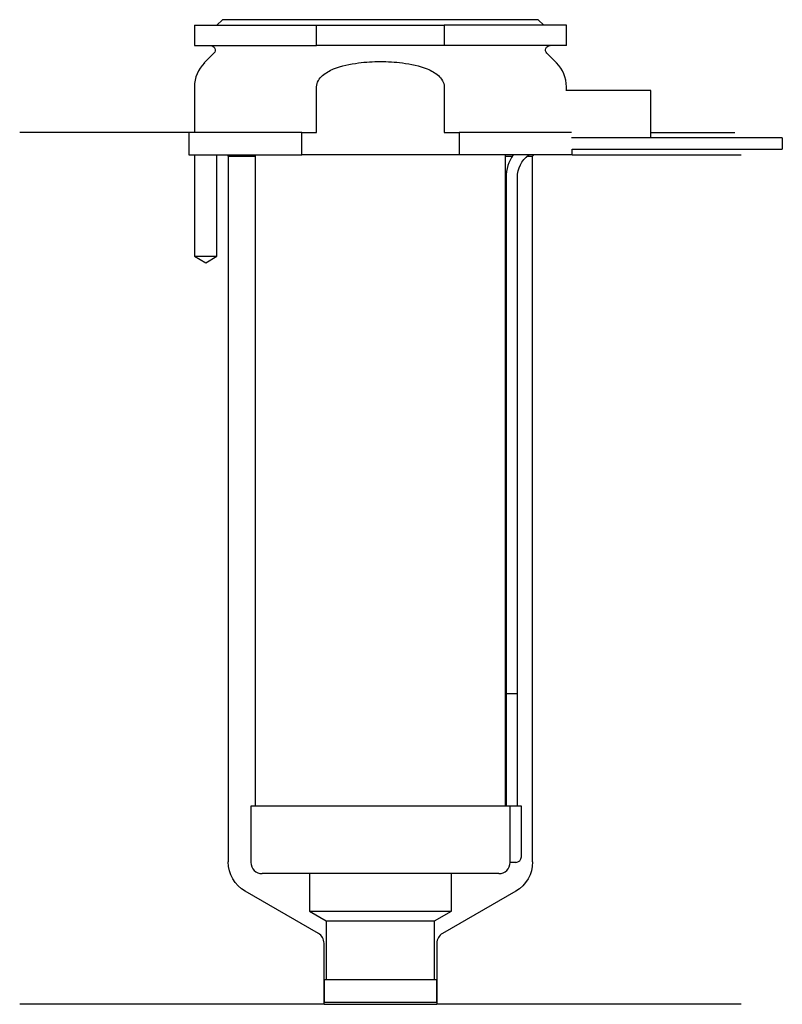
# Model space of a CAD drawing. Header units: inches. Extents: x 25.5 to 93.2, y 196.9 to 284.3.
import ezdxf

# ---------------------------------------------------------------- set-up
doc = ezdxf.new("R2010")
doc.units = ezdxf.units.IN
for name, color, linetype in [('201', 7, 'Continuous'), ('30', 7, 'Continuous'), ('32', 7, 'Continuous')]:
    doc.layers.add(name, color=color, linetype=linetype)

msp = doc.modelspace()

# ---------------------------------------------------------------- linework, layer by layer
at = {"layer": '201', "color": 113}
for p, q in [((40.526, 274.313), (25.526, 274.313)), ((40.526, 274.313), (40.526, 272.313)), ((81.525, 274.313), (88.958, 274.313)), ((41.026, 272.313), (41.026, 263.313)), ((43.026, 263.313), (43.026, 272.313)), ((43.926, 272.313), (44.026, 272.213)), ((44.026, 272.213), (44.026, 209.551)), ((44.026, 272.213), (46.426, 272.213)), ((68.625, 272.213), (69.236, 272.213)), ((70.551, 272.213), (71.026, 272.213)), ((71.026, 272.213), (71.126, 272.313)), ((71.026, 209.551), (71.026, 272.213)), ((74.526, 272.313), (89.526, 272.313)), ((41.026, 263.313), (42.026, 262.736)), ((42.026, 262.736), (43.026, 263.313)), ((52.021, 203.203), (45.526, 206.953)), ((69.526, 206.953), (63.031, 203.203)), ((52.521, 196.914), (52.521, 202.337)), ((62.531, 202.337), (62.531, 196.914)), ((52.521, 196.914), (25.526, 196.914)), ((52.521, 196.914), (62.531, 196.914)), ((89.526, 196.914), (62.531, 196.914))]:
    msp.add_line(p, q, dxfattribs=at)
at = {"layer": '201', "color": 113, "extrusion": (0, 0, -1)}
for centre, start, end in [((-47.026, 209.551), -60, 0), ((-68.026, 209.551), 180, 240)]:
    msp.add_arc(centre, 3, start, end, dxfattribs=at)
at = {"layer": '201', "color": 113}
for centre, start, end in [((51.521, 202.337), 0, 60), ((63.531, 202.337), 120, 180)]:
    msp.add_arc(centre, 1, start, end, dxfattribs=at)
at = {"layer": '30', "color": 113}
for p, q in [((43.526, 284.313), (43.026, 283.813)), ((71.526, 284.313), (43.526, 284.313)), ((72.026, 283.813), (71.526, 284.313)), ((41.026, 283.813), (51.869, 283.813)), ((41.026, 283.813), (41.026, 282.013)), ((51.869, 282.013), (51.869, 283.813)), ((51.869, 283.813), (63.182, 283.813)), ((74.026, 283.813), (63.182, 283.813)), ((63.182, 283.813), (63.182, 282.013)), ((74.026, 282.013), (74.026, 283.813)), ((41.026, 282.013), (51.869, 282.013)), ((63.182, 282.013), (51.869, 282.013)), ((74.026, 282.013), (63.182, 282.013)), ((42.758, 281.33), (41.904, 280.476)), ((73.147, 280.476), (72.293, 281.33)), ((41.026, 278.355), (41.026, 274.313)), ((51.869, 274.313), (51.869, 278.355)), ((63.182, 278.355), (63.182, 274.313)), ((74.026, 278.013), (74.026, 278.355)), ((41.026, 275.313), (41.026, 274.313)), ((50.543, 274.313), (40.526, 274.313)), ((40.526, 274.313), (40.526, 272.313)), ((50.543, 274.313), (51.869, 274.313)), ((50.543, 272.313), (50.543, 274.313)), ((63.182, 274.313), (64.508, 274.313)), ((74.479, 274.313), (64.508, 274.313)), ((64.508, 274.313), (64.508, 272.313)), ((93.176, 273.813), (81.526, 273.813)), ((93.176, 273.813), (93.176, 272.813)), ((74.526, 272.313), (74.526, 272.813)), ((74.526, 272.813), (93.176, 272.813)), ((40.526, 272.313), (50.543, 272.313)), ((41.026, 272.313), (41.026, 263.313)), ((43.026, 263.313), (43.026, 272.313)), ((46.426, 272.313), (46.426, 214.513)), ((64.508, 272.313), (50.543, 272.313)), ((74.526, 272.313), (64.508, 272.313)), ((68.625, 214.513), (68.625, 272.313)), ((68.676, 270.313), (68.676, 224.513)), ((69.676, 224.513), (69.676, 270.313)), ((41.026, 263.313), (43.026, 263.313)), ((68.676, 224.513), (69.676, 224.513)), ((68.676, 224.513), (68.676, 214.513)), ((68.676, 224.513), (69.676, 224.513)), ((69.676, 214.513), (69.676, 224.513)), ((46.026, 214.513), (46.026, 209.513)), ((68.995, 214.513), (46.026, 214.513)), ((68.995, 214.513), (68.995, 210.013)), ((70.026, 214.513), (68.995, 214.513)), ((70.026, 210.013), (70.026, 214.513)), ((69.526, 209.513), (69.021, 209.513)), ((68.026, 208.513), (47.026, 208.513)), ((51.226, 208.513), (51.226, 205.176)), ((63.826, 205.176), (63.826, 208.513)), ((51.226, 205.176), (63.826, 205.176)), ((51.226, 205.176), (52.721, 204.313)), ((62.331, 204.313), (63.826, 205.176)), ((52.721, 204.313), (52.721, 199.113)), ((52.721, 204.313), (62.331, 204.313)), ((62.331, 199.113), (62.331, 204.313)), ((52.521, 199.113), (52.521, 197.113)), ((52.521, 199.113), (62.531, 199.113)), ((62.531, 197.113), (62.531, 199.113)), ((52.521, 197.113), (62.531, 197.113))]:
    msp.add_line(p, q, dxfattribs=at)
at = {"layer": '30', "color": 113, "extrusion": (0, 0, -1)}
for centre, radius, start, end in [((-42.476, 281.613), 0.4, 90, 225), ((-72.576, 281.613), 0.4, -45, 90), ((-72.176, 270.313), 2.5, 0, 53.12953)]:
    msp.add_arc(centre, radius, start, end, dxfattribs=at)
at = {"layer": '30', "color": 113}
for centre, radius, start, end in [((44.026, 278.355), 3, 135, 180), ((71.026, 278.355), 3, 0, 45), ((72.176, 270.313), 3.5, 145.14891, 180), ((69.526, 210.013), 0.5, -90, 0), ((47.026, 209.513), 1, 180, 270), ((68.026, 209.513), 1, -90, 0)]:
    msp.add_arc(centre, radius, start, end, dxfattribs=at)
for points, knots in [([(55.582, 280.476), (56.225, 280.556), (56.87, 280.597), (57.844, 280.597), (58.17, 280.587), (58.822, 280.547), (59.147, 280.516), (59.469, 280.476)], [0, 0, 0, 0, 0.5, 0.5, 0.75, 0.75, 1, 1, 1, 1]), ([(51.869, 278.355), (51.869, 278.741), (52.101, 279.095), (52.671, 279.606), (53.015, 279.791), (54.07, 280.231), (54.83, 280.382), (55.582, 280.476)], [0, 0, 0, 0, 0.25, 0.25, 0.5, 0.5, 1, 1, 1, 1]), ([(59.469, 280.476), (60.223, 280.382), (60.982, 280.231), (62.036, 279.791), (62.38, 279.606), (62.955, 279.091), (63.182, 278.737), (63.182, 278.355)], [0, 0, 0, 0, 0.5, 0.5, 0.75, 0.75, 1, 1, 1, 1]), ([(68.995, 210.013), (68.995, 209.958), (68.996, 209.901), (68.999, 209.797), (69.001, 209.747), (69.005, 209.66), (69.007, 209.622), (69.012, 209.563), (69.015, 209.541), (69.017, 209.528), (69.019, 209.518), (69.02, 209.513)], [0, 0, 0, 0, 0.208381, 0.208381, 0.416996, 0.416996, 0.625825, 0.625825, 0.83609, 0.83609, 1, 1, 1, 1])]:
    msp.add_open_spline(points, degree=3, knots=knots, dxfattribs=at)
at = {"layer": '32', "color": 113}
for p, q in [((81.526, 278.013), (73.978, 278.013)), ((81.526, 273.813), (81.526, 278.013)), ((81.526, 273.813), (74.479, 273.813))]:
    msp.add_line(p, q, dxfattribs=at)

doc.saveas('drawing.dxf')
